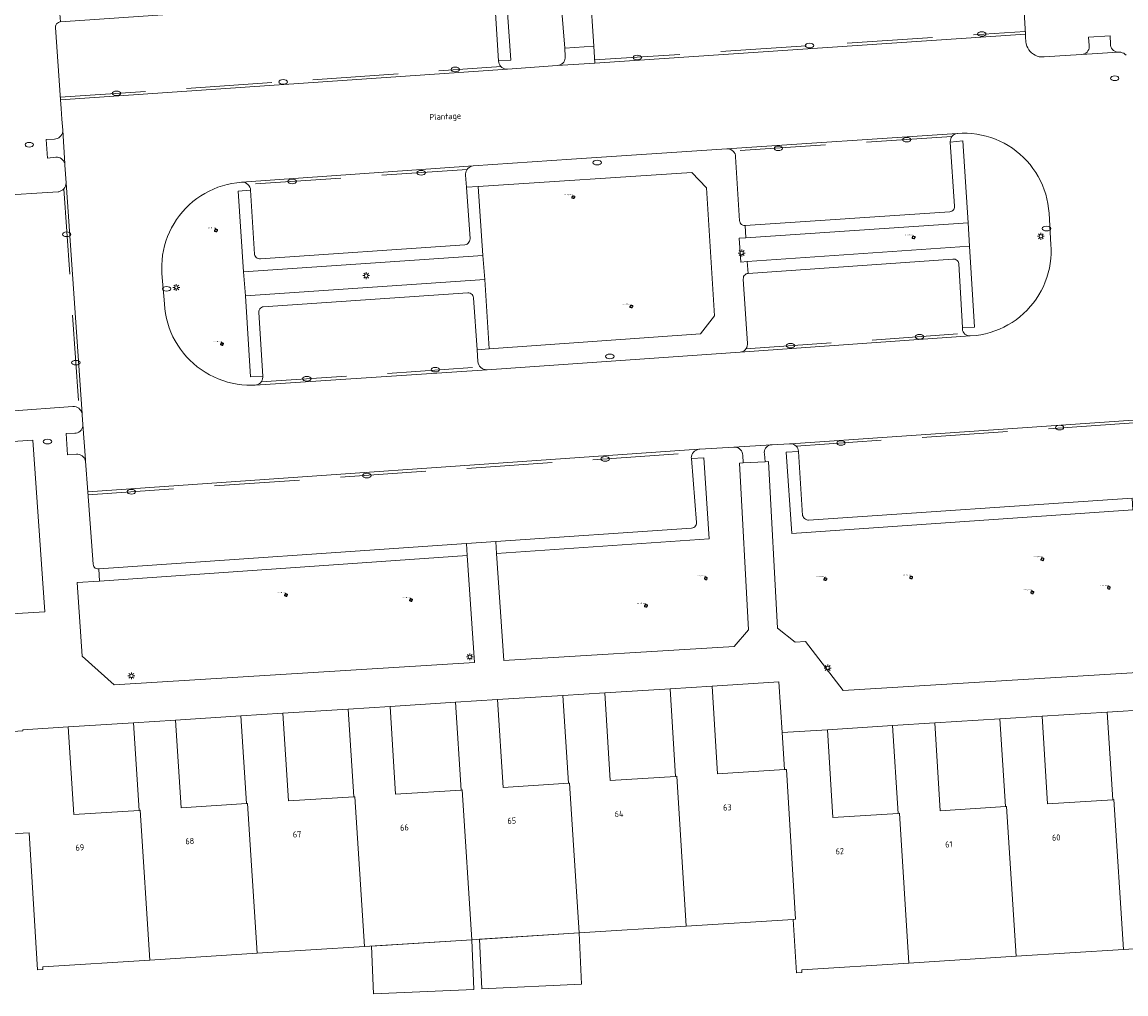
# Model space of a CAD drawing. Header units: metres. Extents: x 162098 to 162858, y 502351 to 503184.
# Tile 53 of 94: x 162744 to 162808, y 502564 to 502620. Entities that reach past the tile are written whole.
import ezdxf
from ezdxf.enums import TextEntityAlignment as Align

# ---------------------------------------------------------------- set-up
doc = ezdxf.new("R2010")
doc.units = ezdxf.units.M
doc.linetypes.add('RI-HWA-SO', pattern=[7.4, 5, -2.4])
for name, color, linetype, lineweight, true_color in [('B-PV-GR-BEPLANTING_CULTUUR_HEESTERS-GV', 7, 'Continuous', 13, 0x99cc00), ('B-PV-GR-BEPLANTING_CULTUUR_ROOS-GV', 7, 'Continuous', 18, 0x99cc00), ('B-PV-GR-BOOM-S', 7, 'Continuous', 13, 0x4c9900), ('B-PV-RI-HWA_GOOT_MOLGOOT-G', 150, 'RI-HWA-SO', 18, 0x007fff)]:
    doc.layers.add(name, color=color, linetype=linetype, lineweight=lineweight, true_color=true_color)
for name, color, linetype, lineweight in [('B-PV-IE-MEUBILAIR-S', 252, 'Continuous', 13), ('B-PV-OG-BEBOUWING-GV', 7, 'Continuous', 18), ('B-PV-OG-BEBOUWING-T18', 7, 'Continuous', 18), ('B-PV-OG-BEBOUWING_LUIFEL-GV', 7, 'Continuous', 18), ('B-PV-OG-TERREIN_BEGROEID-GV', 7, 'Continuous', 13), ('B-PV-OG-TERREIN_ERF-GV', 252, 'Continuous', 13), ('B-PV-OG-TOPOGRAFIE-T18', 7, 'Continuous', 18), ('B-PV-VH-OPENVERHARDING_BETONSTRAATSTEEN-GV', 252, 'Continuous', 13), ('B-PV-VH-OPENVERHARDING_TEGEL-GV', 252, 'Continuous', 13)]:
    doc.layers.add(name, color=color, linetype=linetype, lineweight=lineweight)
doc.styles.add('NLCS-ISO', font='NLCS-ISO.ttf')
doc.styles.add('NLCS-ISO-M200-T18', font='NLCS-ISO.ttf', dxfattribs={"height": 1.8})

# ---------------------------------------------------------------- blocks, each defined once
blk = doc.blocks.new('SIE-MEUBILAIR_PAAL_LICHTMAST-SO')
for points in [[(-0.62, 0), (-1, 0)], [(-0.71, 0.71), (-0.44, 0.44)], [(0, 1), (0, 0.62)], [(0.44, 0.44), (0.71, 0.71)], [(1, 0), (0.62, 0)], [(-0.71, -0.71), (-0.44, -0.44)], [(0, -0.62), (0, -1)], [(0.44, -0.44), (0.71, -0.71)]]:
    blk.add_lwpolyline(points)
blk.add_circle((0, 0), 0.5)
blk = doc.blocks.new('SIE-MEUBILAIR_PUT_RIOOLPUT-SO')
blk.add_ellipse((0, 0), major_axis=(1.25, 0), ratio=0.54)
blk = doc.blocks.new('SIE-MEUBILAIR_PUT_KOLK-SO')
blk.add_ellipse((0, 0), major_axis=(1.25, 0), ratio=0.54)
blk = doc.blocks.new('SGR-BOOM_GBKN-SO')
for centre, start, end in [((-0.25, -0.1), 67.1244, 157.1244), ((-0.1, 0.25), 157.1244, 247.1244), ((-0.1, 0.25), 337.1244, 157.1244), ((0.25, 0.1), 247.1244, 337.1244), ((-0.25, -0.1), 157.1244, 337.1244), ((0.1, -0.25), 157.1244, 337.1244), ((0.1, -0.25), 337.1244, 67.1244)]:
    blk.add_arc(centre, 0.188, start, end)
at = {"extrusion": (0, 0, -1)}
blk.add_arc((-0.25, 0.1), 0.188, 22.8756, 202.8756, dxfattribs=at)
at = {"style": 'NLCS-ISO'}
blk.add_attdef('SOORT', text='', height=0.35, dxfattribs=at).set_placement((0, 0.75), align=Align.MIDDLE_RIGHT)

msp = doc.modelspace()

# ---------------------------------------------------------------- linework, layer by layer
at = {"layer": 'B-PV-GR-BEPLANTING_CULTUUR_HEESTERS-GV'}
for points in [[(162772.102, 502622.958), (162772.431, 502618.207), (162771.716, 502618.162), (162771.717, 502618.153), (162771.727, 502618.066), (162771.752, 502617.981), (162771.792, 502617.902), (162771.846, 502617.832), (162771.911, 502617.772), (162771.986, 502617.725), (162772.068, 502617.692), (162772.155, 502617.674), (162772.241, 502617.673), (162775.147, 502617.891), (162775.233, 502617.9), (162775.317, 502617.925), (162775.395, 502617.964), (162775.464, 502618.017), (162775.522, 502618.082), (162775.568, 502618.156), (162775.599, 502618.237), (162775.615, 502618.323), (162775.616, 502618.41), (162775.615, 502618.417), (162775.581, 502618.9), (162775.142, 502624.394)], [(162756.695, 502611.061), (162756.682, 502611.06), (162756.541, 502611.046), (162756.4, 502611.032), (162756.12, 502610.989), (162755.843, 502610.929), (162755.57, 502610.855), (162755.301, 502610.765), (162755.038, 502610.66), (162754.781, 502610.54), (162754.532, 502610.406), (162754.29, 502610.258), (162754.057, 502610.097), (162753.834, 502609.923), (162753.621, 502609.736), (162753.418, 502609.538), (162753.228, 502609.328), (162753.049, 502609.109), (162752.883, 502608.879), (162752.73, 502608.64), (162752.591, 502608.394), (162752.466, 502608.139), (162752.356, 502607.879), (162752.26, 502607.612), (162752.18, 502607.34), (162752.115, 502607.064), (162752.066, 502606.785), (162752.033, 502606.504), (162752.015, 502606.221), (162752.014, 502605.938), (162752.024, 502605.725), (162752.165, 502603.938), (162752.19, 502603.654), (162752.232, 502603.372), (162752.289, 502603.093), (162752.362, 502602.817), (162752.45, 502602.546), (162752.553, 502602.28), (162752.671, 502602.021), (162752.803, 502601.769), (162752.95, 502601.524), (162753.109, 502601.288), (162753.282, 502601.062), (162753.467, 502600.845), (162753.664, 502600.639), (162753.873, 502600.445), (162754.092, 502600.262), (162754.32, 502600.092), (162754.558, 502599.936), (162754.805, 502599.792), (162755.059, 502599.663), (162755.32, 502599.549), (162755.587, 502599.449), (162755.859, 502599.364), (162756.135, 502599.295), (162756.415, 502599.241), (162756.697, 502599.203), (162756.982, 502599.181), (162757.266, 502599.175), (162757.47, 502599.18), (162757.475, 502599.181)], [(162757.475, 502599.181), (162757.557, 502599.195), (162757.64, 502599.225), (162757.717, 502599.27), (162757.784, 502599.327), (162757.839, 502599.396), (162757.882, 502599.474), (162757.91, 502599.558), (162757.922, 502599.645), (162757.921, 502599.703), (162757.202, 502599.674), (162756.915, 502604.405), (162756.803, 502605.823), (162756.481, 502610.532), (162757.208, 502610.591)]]:
    msp.add_lwpolyline(points, dxfattribs=at)
for points in [[(162798.137, 502613.394), (162798.87, 502613.472), (162799.178, 502608.692), (162799.26, 502607.318), (162799.547, 502602.582), (162798.841, 502602.558), (162798.841, 502602.472), (162798.857, 502602.389), (162798.889, 502602.31), (162798.934, 502602.238), (162798.992, 502602.175), (162799.061, 502602.125), (162799.138, 502602.089), (162799.221, 502602.067), (162799.297, 502602.062), (162799.644, 502602.092), (162799.924, 502602.134), (162800.2, 502602.192), (162800.473, 502602.265), (162800.742, 502602.354), (162801.004, 502602.457), (162801.261, 502602.575), (162801.51, 502602.708), (162801.752, 502602.855), (162801.985, 502603.015), (162802.208, 502603.187), (162802.422, 502603.373), (162802.624, 502603.57), (162802.815, 502603.778), (162802.994, 502603.996), (162803.16, 502604.225), (162803.313, 502604.462), (162803.453, 502604.708), (162803.578, 502604.961), (162803.689, 502605.221), (162803.784, 502605.487), (162803.865, 502605.758), (162803.93, 502606.033), (162803.98, 502606.311), (162804.013, 502606.591), (162804.031, 502606.873), (162804.033, 502607.156), (162804.022, 502607.394), (162803.913, 502609.243), (162803.888, 502609.524), (162803.847, 502609.804), (162803.79, 502610.08), (162803.718, 502610.353), (162803.63, 502610.622), (162803.527, 502610.885), (162803.409, 502611.142), (162803.277, 502611.392), (162803.132, 502611.634), (162802.972, 502611.867), (162802.8, 502612.091), (162802.615, 502612.305), (162802.419, 502612.508), (162802.211, 502612.699), (162801.993, 502612.879), (162801.765, 502613.046), (162801.528, 502613.199), (162801.282, 502613.34), (162801.029, 502613.465), (162800.77, 502613.577), (162800.504, 502613.673), (162800.234, 502613.755), (162799.959, 502613.821), (162799.681, 502613.871), (162799.4, 502613.905), (162799.118, 502613.924), (162798.836, 502613.926), (162798.554, 502613.913), (162798.539, 502613.911), (162798.457, 502613.894), (162798.378, 502613.861), (162798.306, 502613.813), (162798.245, 502613.754), (162798.195, 502613.683), (162798.159, 502613.605), (162798.139, 502613.522), (162798.134, 502613.436)], [(162745.174, 502585.924), (162744.469, 502595.958), (162739.795, 502595.655), (162740.185, 502589.314), (162741.465, 502587.644), (162741.585, 502585.711)]]:
    msp.add_lwpolyline(points, close=True, dxfattribs=at)
msp.add_lwpolyline([(162757.208, 502610.591, 0.422126), (162756.695, 502611.061)], format="xyb", dxfattribs=at)
at = {"layer": 'B-PV-GR-BEPLANTING_CULTUUR_ROOS-GV'}
for points in [[(162786.25, 502606.427), (162799.26, 502607.318), (162799.178, 502608.692), (162786.179, 502607.802), (162785.782, 502607.784), (162785.875, 502606.387)], [(162756.803, 502605.823), (162756.915, 502604.405), (162770.913, 502605.371), (162770.791, 502606.772)]]:
    msp.add_lwpolyline(points, close=True, dxfattribs=at)
at = {"layer": 'B-PV-OG-BEBOUWING-GV'}
for points in [[(162775.795, 502575.896), (162775.864, 502575.9), (162776.419, 502567.135), (162782.696, 502567.532), (162782.141, 502576.299), (162782.072, 502576.295), (162778.25, 502576.052), (162777.925, 502581.182), (162775.47, 502581.026)], [(162788.548, 502576.705), (162788.429, 502576.697), (162784.528, 502576.45), (162784.203, 502581.58), (162781.747, 502581.424), (162782.072, 502576.295), (162782.141, 502576.299), (162782.696, 502567.532), (162788.94, 502567.927), (162789.09, 502567.936)], [(162763.864, 502566.341), (162770.141, 502566.738), (162769.587, 502575.502), (162769.517, 502575.498), (162765.695, 502575.256), (162765.37, 502580.386), (162762.915, 502580.231), (162763.24, 502575.1), (162763.31, 502575.104)], [(162775.795, 502575.896), (162771.973, 502575.653), (162771.648, 502580.784), (162769.192, 502580.628), (162769.517, 502575.498), (162769.587, 502575.502), (162770.141, 502566.738), (162776.419, 502567.135), (162775.864, 502575.9)], [(162757.586, 502565.944), (162763.864, 502566.341), (162763.31, 502575.104), (162763.24, 502575.1), (162759.418, 502574.858), (162759.093, 502579.988), (162756.637, 502579.833), (162756.962, 502574.703), (162757.032, 502574.707)], [(162803.828, 502574.687), (162803.504, 502579.817), (162801.038, 502579.661), (162801.362, 502574.531), (162801.432, 502574.535), (162801.987, 502565.767), (162808.265, 502566.164), (162807.71, 502574.933), (162807.64, 502574.929)], [(162808.265, 502566.164), (162814.542, 502566.561), (162813.987, 502575.33), (162813.917, 502575.326), (162810.105, 502575.084), (162809.781, 502580.215), (162807.316, 502580.058), (162807.64, 502574.929), (162807.71, 502574.933)], [(162742.527, 502572.892), (162744.252, 502572.998), (162744.748, 502564.97), (162745.067, 502564.99), (162745.057, 502565.151), (162751.309, 502565.547), (162750.755, 502574.309), (162750.685, 502574.305), (162746.863, 502574.062), (162746.538, 502579.193), (162743.879, 502579.024), (162743.883, 502578.958), (162742.132, 502578.844)], [(162750.685, 502574.305), (162750.755, 502574.309), (162751.309, 502565.547), (162757.586, 502565.944), (162757.032, 502574.707), (162756.962, 502574.703), (162753.14, 502574.46), (162752.815, 502579.59), (162750.36, 502579.435)], [(162795.155, 502574.137), (162795.71, 502565.37), (162801.987, 502565.767), (162801.432, 502574.535), (162801.362, 502574.531), (162797.55, 502574.289), (162797.226, 502579.419), (162794.761, 502579.263), (162795.085, 502574.133)], [(162791.273, 502573.891), (162790.949, 502579.021), (162788.292, 502578.853), (162788.429, 502576.697), (162788.548, 502576.705), (162789.09, 502567.936), (162788.94, 502567.927), (162789.134, 502564.793), (162789.453, 502564.813), (162789.443, 502564.973), (162795.71, 502565.37), (162795.155, 502574.137), (162795.085, 502574.133)]]:
    msp.add_lwpolyline(points, close=True, dxfattribs=at)
at = {"layer": 'B-PV-OG-BEBOUWING_LUIFEL-GV'}
for points in [[(162770.728, 502563.866), (162776.558, 502564.136), (162776.419, 502567.135), (162770.594, 502566.767)], [(162770.269, 502563.825), (162770.141, 502566.738), (162764.283, 502566.367), (162764.406, 502563.567)]]:
    msp.add_lwpolyline(points, close=True, dxfattribs=at)
at = {"layer": 'B-PV-OG-TERREIN_BEGROEID-GV'}
for points in [[(162770.527, 502610.81), (162770.791, 502606.772), (162770.913, 502605.371), (162771.16, 502601.319), (162783.533, 502602.197), (162784.351, 502603.247), (162783.883, 502610.726), (162783.021, 502611.632)], [(162785.808, 502594.616), (162786.019, 502594.635), (162785.999, 502595.082), (162785.999, 502595.086), (162785.989, 502595.173), (162785.964, 502595.257), (162785.924, 502595.336), (162785.87, 502595.405), (162785.805, 502595.464), (162785.73, 502595.511), (162785.648, 502595.542), (162785.562, 502595.559), (162785.474, 502595.56), (162783.476, 502595.434), (162783.434, 502595.431), (162783.337, 502595.408), (162783.254, 502595.371), (162783.179, 502595.321), (162783.114, 502595.258), (162783.061, 502595.184), (162783.021, 502595.103), (162782.997, 502595.016), (162782.988, 502594.926), (162782.991, 502594.885), (162783.713, 502594.941), (162784.039, 502590.195), (162771.599, 502589.339), (162772.027, 502583.085), (162785.489, 502583.898), (162786.325, 502584.875)], [(162769.886, 502589.209), (162748.366, 502587.716), (162747.067, 502587.631), (162747.354, 502583.336), (162749.233, 502581.654), (162770.297, 502582.955)]]:
    msp.add_lwpolyline(points, close=True, dxfattribs=at)
msp.add_lwpolyline([(162808.816, 502591.883), (162788.875, 502590.511), (162788.538, 502595.257), (162789.253, 502595.302), (162789.253, 502595.314), (162789.241, 502595.399), (162789.214, 502595.481), (162789.172, 502595.556), (162789.117, 502595.622), (162789.051, 502595.676), (162788.976, 502595.718), (162788.894, 502595.744), (162788.804, 502595.756), (162788.724, 502595.75), (162787.714, 502595.698), (162787.684, 502595.697), (162787.6, 502595.684), (162787.52, 502595.656), (162787.446, 502595.613), (162787.382, 502595.557), (162787.329, 502595.49), (162787.29, 502595.415), (162787.266, 502595.333), (162787.257, 502595.248), (162787.265, 502595.164), (162787.301, 502594.697), (162787.5, 502594.71), (162788.02, 502584.966), (162789.064, 502584.146), (162789.669, 502584.178), (162791.878, 502581.328), (162809.42, 502582.397)], dxfattribs=at)
at = {"layer": 'B-PV-OG-TERREIN_ERF-GV'}
for points in [[(162788.292, 502578.853), (162788.104, 502581.822), (162784.203, 502581.58)], [(162775.47, 502581.026), (162771.648, 502580.784)], [(162775.795, 502575.896), (162775.47, 502581.026)], [(162781.747, 502581.424), (162777.925, 502581.182)], [(162777.925, 502581.182), (162778.25, 502576.052)], [(162782.072, 502576.295), (162781.747, 502581.424)], [(162784.203, 502581.58), (162784.528, 502576.45)], [(162769.192, 502580.628), (162765.37, 502580.386)], [(162765.37, 502580.386), (162765.695, 502575.256), (162769.517, 502575.498)], [(162769.517, 502575.498), (162769.192, 502580.628)], [(162771.648, 502580.784), (162771.973, 502575.653), (162775.795, 502575.896)], [(162756.637, 502579.833), (162752.815, 502579.59)], [(162756.962, 502574.703), (162756.637, 502579.833)], [(162762.915, 502580.231), (162759.093, 502579.988)], [(162759.093, 502579.988), (162759.418, 502574.858), (162763.24, 502575.1)], [(162763.24, 502575.1), (162762.915, 502580.231)], [(162807.316, 502580.058), (162803.504, 502579.817)], [(162803.504, 502579.817), (162803.828, 502574.687), (162807.64, 502574.929)], [(162807.64, 502574.929), (162807.316, 502580.058)], [(162750.36, 502579.435), (162746.538, 502579.193)], [(162746.538, 502579.193), (162746.863, 502574.062), (162750.685, 502574.305)], [(162750.685, 502574.305), (162750.36, 502579.435)], [(162752.815, 502579.59), (162753.14, 502574.46), (162756.962, 502574.703)], [(162794.761, 502579.263), (162790.949, 502579.021)], [(162795.085, 502574.133), (162794.761, 502579.263)], [(162801.038, 502579.661), (162797.226, 502579.419)], [(162797.226, 502579.419), (162797.55, 502574.289), (162801.362, 502574.531)], [(162801.362, 502574.531), (162801.038, 502579.661)], [(162788.429, 502576.697), (162788.292, 502578.853)], [(162790.949, 502579.021), (162791.273, 502573.891), (162795.085, 502574.133)], [(162784.528, 502576.45), (162788.429, 502576.697)], [(162778.25, 502576.052), (162782.072, 502576.295)], [(162814.542, 502566.561), (162808.265, 502566.164), (162801.987, 502565.767), (162795.71, 502565.37), (162789.443, 502564.973), (162789.453, 502564.813), (162789.134, 502564.793), (162788.94, 502567.927), (162782.696, 502567.532), (162776.419, 502567.135), (162770.141, 502566.738), (162763.864, 502566.341), (162757.586, 502565.944), (162751.309, 502565.547), (162745.057, 502565.151), (162745.067, 502564.99), (162744.748, 502564.97), (162744.252, 502572.998), (162742.527, 502572.892)]]:
    msp.add_lwpolyline(points, dxfattribs=at)
at = {"layer": 'B-PV-RI-HWA_GOOT_MOLGOOT-G'}
for points in [[(162777.332, 502618.21), (162802.517, 502619.877)], [(162746.081, 502616.029), (162771.859, 502617.82)], [(162798.224, 502613.724), (162785.42, 502612.889)], [(162769.871, 502611.8), (162757.048, 502610.931)], [(162746.277, 502610.662), (162747.183, 502597.812)], [(162786.182, 502601.303), (162798.962, 502602.208)], [(162757.826, 502599.38), (162770.652, 502600.241)], [(162789.113, 502595.625), (162832.163, 502598.561)], [(162747.707, 502592.773), (162783.093, 502595.229)]]:
    msp.add_lwpolyline(points, dxfattribs=at)
at = {"layer": 'B-PV-VH-OPENVERHARDING_BETONSTRAATSTEEN-GV'}
for points in [[(162777.072, 502622.284), (162777.28, 502619.016), (162777.343, 502618.032), (162802.527, 502619.712), (162802.448, 502621.002), (162802.252, 502623.983), (162802.244, 502624.035), (162802.22, 502624.099), (162802.181, 502624.157), (162802.131, 502624.204), (162802.071, 502624.238), (162802.005, 502624.257), (162801.936, 502624.261), (162777.38, 502622.607), (162777.353, 502622.605), (162777.289, 502622.595), (162777.225, 502622.569), (162777.169, 502622.53), (162777.123, 502622.479), (162777.091, 502622.419), (162777.074, 502622.352)], [(162807.939, 502618.662), (162807.83, 502618.686), (162807.751, 502618.719), (162807.68, 502618.767), (162807.618, 502618.826), (162807.568, 502618.896), (162807.533, 502618.975), (162807.512, 502619.058), (162807.507, 502619.144), (162807.488, 502619.618), (162806.224, 502619.541), (162806.262, 502619.063), (162806.266, 502618.984), (162806.256, 502618.898), (162806.229, 502618.815), (162806.188, 502618.739), (162806.134, 502618.671), (162806.068, 502618.614), (162805.993, 502618.571), (162805.911, 502618.542), (162805.825, 502618.528)], [(162777.343, 502618.032), (162777.28, 502619.016), (162775.581, 502618.9), (162775.615, 502618.417), (162775.616, 502618.41), (162775.615, 502618.323), (162775.599, 502618.237), (162775.568, 502618.156), (162775.522, 502618.082), (162775.464, 502618.017), (162775.395, 502617.964), (162775.317, 502617.925), (162775.233, 502617.9), (162775.147, 502617.891)], [(162746.316, 502612.211), (162746.34, 502612.131), (162746.221, 502614.106), (162746.219, 502614.019), (162746.2, 502613.932), (162746.167, 502613.85), (162746.119, 502613.776), (162746.059, 502613.711), (162745.988, 502613.658), (162745.909, 502613.619), (162745.824, 502613.594), (162745.75, 502613.586), (162745.254, 502613.559), (162745.339, 502612.466), (162745.827, 502612.52), (162745.913, 502612.521), (162745.999, 502612.506), (162746.08, 502612.476), (162746.154, 502612.431), (162746.218, 502612.374), (162746.271, 502612.306), (162746.311, 502612.229)], [(162757.475, 502599.181), (162757.47, 502599.18), (162757.266, 502599.175), (162756.982, 502599.181), (162756.697, 502599.203), (162756.415, 502599.241), (162756.135, 502599.295), (162755.859, 502599.364), (162755.587, 502599.449), (162755.32, 502599.549), (162755.059, 502599.663), (162754.805, 502599.792), (162754.558, 502599.936), (162754.32, 502600.092), (162754.092, 502600.262), (162753.873, 502600.445), (162753.664, 502600.639), (162753.467, 502600.845), (162753.282, 502601.062), (162753.109, 502601.288), (162752.95, 502601.524), (162752.803, 502601.769), (162752.671, 502602.021), (162752.553, 502602.28), (162752.45, 502602.546), (162752.362, 502602.817), (162752.289, 502603.093), (162752.232, 502603.372), (162752.19, 502603.654), (162752.165, 502603.938), (162752.024, 502605.725), (162752.014, 502605.938), (162752.015, 502606.221), (162752.033, 502606.504), (162752.066, 502606.785), (162752.115, 502607.064), (162752.18, 502607.34), (162752.26, 502607.612), (162752.356, 502607.879), (162752.466, 502608.139), (162752.591, 502608.394), (162752.73, 502608.64), (162752.883, 502608.879), (162753.049, 502609.109), (162753.228, 502609.328), (162753.418, 502609.538), (162753.621, 502609.736), (162753.834, 502609.923), (162754.057, 502610.097), (162754.29, 502610.258), (162754.532, 502610.406), (162754.781, 502610.54), (162755.038, 502610.66), (162755.301, 502610.765), (162755.57, 502610.855), (162755.843, 502610.929), (162756.12, 502610.989), (162756.4, 502611.032), (162756.541, 502611.046), (162756.682, 502611.06), (162756.695, 502611.061), (162770.232, 502612.017), (162775.977, 502612.408), (162785.06, 502613.014), (162798.539, 502613.911), (162798.554, 502613.913), (162798.836, 502613.926), (162799.118, 502613.924), (162799.4, 502613.905), (162799.681, 502613.871), (162799.959, 502613.821), (162800.234, 502613.755), (162800.504, 502613.673), (162800.77, 502613.577), (162801.029, 502613.465), (162801.282, 502613.34), (162801.528, 502613.199), (162801.765, 502613.046), (162801.993, 502612.879), (162802.211, 502612.699), (162802.419, 502612.508), (162802.615, 502612.305), (162802.8, 502612.091), (162802.972, 502611.867), (162803.132, 502611.634), (162803.277, 502611.392), (162803.409, 502611.142), (162803.527, 502610.885), (162803.63, 502610.622), (162803.718, 502610.353), (162803.79, 502610.08), (162803.847, 502609.804), (162803.888, 502609.524), (162803.913, 502609.243), (162804.022, 502607.394), (162804.033, 502607.156), (162804.031, 502606.873), (162804.013, 502606.591), (162803.98, 502606.311), (162803.93, 502606.033), (162803.865, 502605.758), (162803.784, 502605.487), (162803.689, 502605.221), (162803.578, 502604.961), (162803.453, 502604.708), (162803.313, 502604.462), (162803.16, 502604.225), (162802.994, 502603.996), (162802.815, 502603.778), (162802.624, 502603.57), (162802.422, 502603.373), (162802.208, 502603.187), (162801.985, 502603.015), (162801.752, 502602.855), (162801.51, 502602.708), (162801.261, 502602.575), (162801.004, 502602.457), (162800.742, 502602.354), (162800.473, 502602.265), (162800.2, 502602.192), (162799.924, 502602.134), (162799.644, 502602.092), (162799.297, 502602.062), (162785.84, 502601.118), (162772.422, 502600.182), (162771.038, 502600.091)], [(162785.581, 502612.545), (162785.809, 502608.794), (162785.817, 502608.753), (162785.841, 502608.687), (162785.88, 502608.628), (162785.932, 502608.58), (162785.992, 502608.544), (162786.06, 502608.522), (162786.13, 502608.517), (162798.099, 502609.332), (162798.103, 502609.332), (162798.17, 502609.342), (162798.234, 502609.368), (162798.289, 502609.408), (162798.334, 502609.459), (162798.366, 502609.52), (162798.382, 502609.586), (162798.383, 502609.654), (162798.137, 502613.394), (162798.134, 502613.436), (162798.139, 502613.522), (162798.159, 502613.605), (162798.195, 502613.683), (162798.245, 502613.754), (162798.306, 502613.813), (162798.378, 502613.861), (162798.457, 502613.894), (162798.539, 502613.911), (162785.06, 502613.014), (162785.138, 502613.013), (162785.225, 502612.998), (162785.307, 502612.967), (162785.383, 502612.921), (162785.449, 502612.863), (162785.503, 502612.794), (162785.544, 502612.716), (162785.57, 502612.632)], [(162785.84, 502601.118), (162799.297, 502602.062), (162799.221, 502602.067), (162799.138, 502602.089), (162799.061, 502602.125), (162798.992, 502602.175), (162798.934, 502602.238), (162798.889, 502602.31), (162798.857, 502602.389), (162798.841, 502602.472), (162798.841, 502602.558), (162798.632, 502606.274), (162798.63, 502606.301), (162798.615, 502606.367), (162798.586, 502606.428), (162798.542, 502606.48), (162798.488, 502606.52), (162798.426, 502606.547), (162798.359, 502606.558), (162798.292, 502606.553), (162786.304, 502605.726), (162786.251, 502605.716), (162786.186, 502605.689), (162786.129, 502605.648), (162786.083, 502605.595), (162786.049, 502605.533), (162786.031, 502605.465), (162786.028, 502605.395), (162786.269, 502601.625), (162786.272, 502601.564), (162786.262, 502601.479), (162786.237, 502601.398), (162786.197, 502601.323), (162786.144, 502601.256), (162786.079, 502601.2), (162786.005, 502601.158), (162785.925, 502601.13)], [(162747.56, 502594.742), (162747.555, 502594.808), (162747.4, 502596.878), (162747.397, 502596.792), (162747.378, 502596.707), (162747.344, 502596.626), (162747.295, 502596.554), (162747.235, 502596.491), (162747.164, 502596.441), (162747.085, 502596.404), (162747, 502596.382), (162746.938, 502596.376), (162746.416, 502596.35), (162746.506, 502595.109), (162747.023, 502595.141), (162747.112, 502595.142), (162747.199, 502595.128), (162747.282, 502595.098), (162747.359, 502595.053), (162747.426, 502594.996), (162747.482, 502594.927), (162747.524, 502594.85)], [(162748.342, 502588.436), (162769.841, 502589.924), (162771.552, 502590.032), (162782.999, 502590.823), (162783.067, 502590.832), (162783.131, 502590.857), (162783.188, 502590.896), (162783.234, 502590.946), (162783.267, 502591.006), (162783.285, 502591.072), (162783.288, 502591.141), (162783.287, 502591.146), (162782.991, 502594.885), (162782.988, 502594.926), (162782.997, 502595.016), (162783.021, 502595.103), (162783.061, 502595.184), (162783.114, 502595.258), (162783.179, 502595.321), (162783.254, 502595.371), (162783.337, 502595.408), (162783.434, 502595.431), (162747.695, 502592.944), (162748.007, 502588.709), (162748.015, 502588.643), (162748.038, 502588.58), (162748.076, 502588.525), (162748.125, 502588.481), (162748.184, 502588.449), (162748.248, 502588.433), (162748.315, 502588.432)], [(162786.019, 502594.635), (162787.301, 502594.697), (162787.265, 502595.164), (162787.257, 502595.248), (162787.266, 502595.333), (162787.29, 502595.415), (162787.329, 502595.49), (162787.382, 502595.557), (162787.446, 502595.613), (162787.52, 502595.656), (162787.6, 502595.684), (162787.684, 502595.697), (162785.474, 502595.56), (162785.562, 502595.559), (162785.648, 502595.542), (162785.73, 502595.511), (162785.805, 502595.464), (162785.87, 502595.405), (162785.924, 502595.336), (162785.964, 502595.257), (162785.989, 502595.173), (162785.999, 502595.086), (162785.999, 502595.082)]]:
    msp.add_lwpolyline(points, close=True, dxfattribs=at)
for points in [[(162746.048, 502620.435), (162745.979, 502620.409), (162745.918, 502620.369), (162745.867, 502620.317), (162745.828, 502620.255), (162745.804, 502620.186), (162745.796, 502620.114), (162746.091, 502615.881), (162772.241, 502617.673), (162772.155, 502617.674), (162772.068, 502617.692), (162771.986, 502617.725), (162771.911, 502617.772), (162771.846, 502617.832), (162771.792, 502617.902), (162771.752, 502617.981), (162771.727, 502618.066), (162771.717, 502618.153), (162771.716, 502618.162), (162771.473, 502621.898)], [(162808.42, 502618.484), (162808.353, 502618.548), (162808.276, 502618.6), (162808.191, 502618.637), (162808.101, 502618.66), (162807.998, 502618.666), (162807.939, 502618.662), (162805.825, 502618.528), (162805.175, 502618.483), (162803.624, 502618.389), (162803.585, 502618.386), (162803.461, 502618.387), (162803.337, 502618.403), (162803.216, 502618.436), (162803.101, 502618.483), (162802.992, 502618.545), (162802.892, 502618.62), (162802.803, 502618.708), (162802.726, 502618.806), (162802.662, 502618.913), (162802.612, 502619.027), (162802.577, 502619.147), (162802.557, 502619.27), (162802.534, 502619.554), (162802.527, 502619.712), (162777.343, 502618.032), (162775.147, 502617.891), (162772.241, 502617.673), (162746.091, 502615.881), (162746.123, 502615.367), (162746.167, 502614.748), (162746.221, 502614.106), (162746.34, 502612.131), (162746.345, 502612.057), (162746.416, 502611.014), (162747.362, 502597.507), (162747.364, 502597.475), (162747.367, 502597.442), (162747.4, 502596.878), (162747.555, 502594.808), (162747.56, 502594.742), (162747.695, 502592.944), (162783.434, 502595.431), (162783.476, 502595.434), (162785.474, 502595.56), (162787.684, 502595.697), (162787.714, 502595.698), (162788.724, 502595.75), (162788.804, 502595.756), (162832.535, 502598.767)], [(162757.208, 502610.591), (162757.446, 502606.854), (162757.448, 502606.838), (162757.464, 502606.771), (162757.495, 502606.709), (162757.539, 502606.656), (162757.595, 502606.615), (162757.658, 502606.587), (162757.726, 502606.575), (162757.795, 502606.578), (162769.743, 502607.398), (162769.809, 502607.412), (162769.876, 502607.442), (162769.935, 502607.486), (162769.983, 502607.542), (162770.018, 502607.606), (162770.038, 502607.677), (162770.043, 502607.75), (162769.831, 502610.761), (162769.789, 502611.471), (162769.786, 502611.54), (162769.797, 502611.628), (162769.824, 502611.713), (162769.865, 502611.792), (162769.92, 502611.862), (162769.986, 502611.922), (162770.062, 502611.968), (162770.145, 502612), (162770.232, 502612.017), (162756.695, 502611.061)], [(162743.094, 502597.663), (162746.82, 502597.943), (162746.911, 502597.937), (162747.001, 502597.916), (162747.086, 502597.88), (162747.164, 502597.83), (162747.231, 502597.767), (162747.287, 502597.693), (162747.329, 502597.611), (162747.356, 502597.523), (162747.364, 502597.475), (162747.362, 502597.507), (162746.416, 502611.014), (162746.408, 502610.923), (162746.385, 502610.836), (162746.347, 502610.754), (162746.295, 502610.68), (162746.231, 502610.616), (162746.156, 502610.565), (162746.074, 502610.527), (162745.986, 502610.505), (162745.946, 502610.5), (162742.206, 502610.264)], [(162770.5, 502600.567), (162770.458, 502601.255), (162770.245, 502604.302), (162770.232, 502604.371), (162770.205, 502604.434), (162770.163, 502604.49), (162770.11, 502604.535), (162770.048, 502604.566), (162769.981, 502604.583), (162769.911, 502604.583), (162757.953, 502603.769), (162757.913, 502603.761), (162757.847, 502603.735), (162757.789, 502603.695), (162757.742, 502603.644), (162757.708, 502603.582), (162757.688, 502603.515), (162757.684, 502603.445), (162757.921, 502599.703), (162757.922, 502599.645), (162757.91, 502599.558), (162757.882, 502599.474), (162757.839, 502599.396), (162757.784, 502599.327), (162757.717, 502599.27), (162757.64, 502599.225), (162757.557, 502599.195), (162757.475, 502599.181)], [(162757.475, 502599.181), (162771.038, 502600.091)], [(162832.535, 502598.767), (162788.804, 502595.756), (162788.894, 502595.744), (162788.976, 502595.718), (162789.051, 502595.676), (162789.117, 502595.622), (162789.172, 502595.556), (162789.214, 502595.481), (162789.241, 502595.399), (162789.253, 502595.314), (162789.253, 502595.302), (162789.497, 502591.568), (162789.52, 502591.497), (162789.557, 502591.433), (162789.607, 502591.378), (162789.668, 502591.335), (162789.737, 502591.306), (162789.81, 502591.292), (162789.84, 502591.291), (162808.773, 502592.576)]]:
    msp.add_lwpolyline(points, dxfattribs=at)
for points in [[(162756.695, 502611.061, -0.422126), (162757.208, 502610.591)], [(162771.038, 502600.091, -0.40231), (162770.5, 502600.567)]]:
    msp.add_lwpolyline(points, format="xyb", dxfattribs=at)
at = {"layer": 'B-PV-VH-OPENVERHARDING_TEGEL-GV'}
for points in [[(162775.142, 502624.394), (162775.581, 502618.9), (162777.28, 502619.016), (162777.072, 502622.284)], [(162742.206, 502610.264), (162745.946, 502610.5), (162745.986, 502610.505), (162746.074, 502610.527), (162746.156, 502610.565), (162746.231, 502610.616), (162746.295, 502610.68), (162746.347, 502610.754), (162746.385, 502610.836), (162746.408, 502610.923), (162746.416, 502611.014), (162746.345, 502612.057), (162746.34, 502612.131), (162746.316, 502612.211), (162746.311, 502612.229), (162746.271, 502612.306), (162746.218, 502612.374), (162746.154, 502612.431), (162746.08, 502612.476), (162745.999, 502612.506), (162745.913, 502612.521), (162745.827, 502612.52), (162745.339, 502612.466), (162745.254, 502613.559), (162745.75, 502613.586), (162745.824, 502613.594), (162745.909, 502613.619), (162745.988, 502613.658), (162746.059, 502613.711), (162746.119, 502613.776), (162746.167, 502613.85), (162746.2, 502613.932), (162746.219, 502614.019), (162746.221, 502614.106), (162746.167, 502614.748), (162746.123, 502615.367), (162746.091, 502615.881), (162745.796, 502620.114), (162745.804, 502620.186), (162745.828, 502620.255), (162745.867, 502620.317), (162745.918, 502620.369), (162745.979, 502620.409), (162746.048, 502620.435)], [(162802.448, 502621.002), (162802.527, 502619.712), (162802.534, 502619.554), (162802.557, 502619.27), (162802.577, 502619.147), (162802.612, 502619.027), (162802.662, 502618.913), (162802.726, 502618.806), (162802.803, 502618.708), (162802.892, 502618.62), (162802.992, 502618.545), (162803.101, 502618.483), (162803.216, 502618.436), (162803.337, 502618.403), (162803.461, 502618.387), (162803.585, 502618.386), (162803.624, 502618.389), (162805.175, 502618.483), (162805.825, 502618.528), (162805.911, 502618.542), (162805.993, 502618.571), (162806.068, 502618.614), (162806.134, 502618.671), (162806.188, 502618.739), (162806.229, 502618.815), (162806.256, 502618.898), (162806.266, 502618.984), (162806.262, 502619.063), (162806.224, 502619.541), (162807.488, 502619.618), (162807.507, 502619.144), (162807.512, 502619.058), (162807.533, 502618.975), (162807.568, 502618.896), (162807.618, 502618.826), (162807.68, 502618.767), (162807.751, 502618.719), (162807.83, 502618.686), (162807.939, 502618.662), (162807.998, 502618.666), (162808.101, 502618.66), (162808.191, 502618.637), (162808.276, 502618.6), (162808.353, 502618.548), (162808.42, 502618.484)], [(162771.038, 502600.091), (162772.422, 502600.182), (162785.84, 502601.118), (162785.925, 502601.13), (162786.005, 502601.158), (162786.079, 502601.2), (162786.144, 502601.256), (162786.197, 502601.323), (162786.237, 502601.398), (162786.262, 502601.479), (162786.272, 502601.564), (162786.269, 502601.625), (162786.028, 502605.395), (162786.031, 502605.465), (162786.049, 502605.533), (162786.083, 502605.595), (162786.129, 502605.648), (162786.186, 502605.689), (162786.251, 502605.716), (162786.304, 502605.726), (162786.25, 502606.427), (162785.875, 502606.387), (162785.782, 502607.784), (162786.179, 502607.802), (162786.13, 502608.517), (162786.06, 502608.522), (162785.992, 502608.544), (162785.932, 502608.58), (162785.88, 502608.628), (162785.841, 502608.687), (162785.817, 502608.753), (162785.809, 502608.794), (162785.581, 502612.545), (162785.57, 502612.632), (162785.544, 502612.716), (162785.503, 502612.794), (162785.449, 502612.863), (162785.383, 502612.921), (162785.307, 502612.967), (162785.225, 502612.998), (162785.138, 502613.013), (162785.06, 502613.014), (162775.977, 502612.408), (162770.232, 502612.017), (162770.145, 502612), (162770.062, 502611.968), (162769.986, 502611.922), (162769.92, 502611.862), (162769.865, 502611.792), (162769.824, 502611.713), (162769.797, 502611.628), (162769.786, 502611.54), (162769.789, 502611.471), (162769.831, 502610.761)], [(162769.831, 502610.761), (162770.527, 502610.81), (162783.021, 502611.632), (162783.883, 502610.726), (162784.351, 502603.247), (162783.533, 502602.197), (162771.16, 502601.319), (162770.458, 502601.255), (162770.5, 502600.567)], [(162809.42, 502582.397), (162791.878, 502581.328), (162789.669, 502584.178), (162789.064, 502584.146), (162788.02, 502584.966), (162787.5, 502594.71), (162787.301, 502594.697), (162786.019, 502594.635), (162785.808, 502594.616), (162786.325, 502584.875), (162785.489, 502583.898), (162772.027, 502583.085), (162771.599, 502589.339), (162771.552, 502590.032), (162769.841, 502589.924), (162769.886, 502589.209), (162770.297, 502582.955), (162749.233, 502581.654), (162747.354, 502583.336), (162747.067, 502587.631), (162748.366, 502587.716), (162748.342, 502588.436), (162748.315, 502588.432), (162748.248, 502588.433), (162748.184, 502588.449), (162748.125, 502588.481), (162748.076, 502588.525), (162748.038, 502588.58), (162748.015, 502588.643), (162748.007, 502588.709), (162747.695, 502592.944), (162747.56, 502594.742), (162747.524, 502594.85), (162747.482, 502594.927), (162747.426, 502594.996), (162747.359, 502595.053), (162747.282, 502595.098), (162747.199, 502595.128), (162747.112, 502595.142), (162747.023, 502595.141), (162746.506, 502595.109), (162746.416, 502596.35), (162746.938, 502596.376), (162747, 502596.382), (162747.085, 502596.404), (162747.164, 502596.441), (162747.235, 502596.491), (162747.295, 502596.554), (162747.344, 502596.626), (162747.378, 502596.707), (162747.397, 502596.792), (162747.4, 502596.878), (162747.367, 502597.442), (162747.364, 502597.475), (162747.356, 502597.523), (162747.329, 502597.611), (162747.287, 502597.693), (162747.231, 502597.767), (162747.164, 502597.83), (162747.086, 502597.88), (162747.001, 502597.916), (162746.911, 502597.937), (162746.82, 502597.943), (162743.094, 502597.663)], [(162742.132, 502578.844), (162743.883, 502578.958), (162743.879, 502579.024), (162746.538, 502579.193), (162750.36, 502579.435), (162752.815, 502579.59), (162756.637, 502579.833), (162759.093, 502579.988), (162762.915, 502580.231), (162765.37, 502580.386), (162769.192, 502580.628), (162771.648, 502580.784), (162775.47, 502581.026), (162777.925, 502581.182), (162781.747, 502581.424), (162784.203, 502581.58), (162788.104, 502581.822), (162788.292, 502578.853), (162790.949, 502579.021), (162794.761, 502579.263), (162797.226, 502579.419), (162801.038, 502579.661), (162803.504, 502579.817), (162807.316, 502580.058), (162809.781, 502580.215)]]:
    msp.add_lwpolyline(points, dxfattribs=at)
for points in [[(162746.042, 502621.145), (162746.086, 502620.443), (162771.143, 502622.183), (162771.214, 502622.18), (162771.281, 502622.161), (162771.343, 502622.128), (162771.395, 502622.082), (162771.436, 502622.024), (162771.463, 502621.96), (162771.473, 502621.898), (162771.716, 502618.162), (162772.431, 502618.207), (162772.102, 502622.958)], [(162786.13, 502608.517), (162786.179, 502607.802), (162799.178, 502608.692), (162798.87, 502613.472), (162798.137, 502613.394), (162798.383, 502609.654), (162798.382, 502609.586), (162798.366, 502609.52), (162798.334, 502609.459), (162798.289, 502609.408), (162798.234, 502609.368), (162798.17, 502609.342), (162798.103, 502609.332), (162798.099, 502609.332)], [(162770.527, 502610.81), (162769.831, 502610.761), (162770.043, 502607.75), (162770.038, 502607.677), (162770.018, 502607.606), (162769.983, 502607.542), (162769.935, 502607.486), (162769.876, 502607.442), (162769.809, 502607.412), (162769.743, 502607.398), (162757.795, 502606.578), (162757.726, 502606.575), (162757.658, 502606.587), (162757.595, 502606.615), (162757.539, 502606.656), (162757.495, 502606.709), (162757.464, 502606.771), (162757.448, 502606.838), (162757.446, 502606.854), (162757.208, 502610.591), (162756.481, 502610.532), (162756.803, 502605.823), (162770.791, 502606.772)], [(162786.25, 502606.427), (162786.304, 502605.726), (162798.292, 502606.553), (162798.359, 502606.558), (162798.426, 502606.547), (162798.488, 502606.52), (162798.542, 502606.48), (162798.586, 502606.428), (162798.615, 502606.367), (162798.63, 502606.301), (162798.632, 502606.274), (162798.841, 502602.558), (162799.547, 502602.582), (162799.26, 502607.318)], [(162757.202, 502599.674), (162757.921, 502599.703), (162757.684, 502603.445), (162757.688, 502603.515), (162757.708, 502603.582), (162757.742, 502603.644), (162757.789, 502603.695), (162757.847, 502603.735), (162757.913, 502603.761), (162757.953, 502603.769), (162769.911, 502604.583), (162769.981, 502604.583), (162770.048, 502604.566), (162770.11, 502604.535), (162770.163, 502604.49), (162770.205, 502604.434), (162770.232, 502604.371), (162770.245, 502604.302), (162770.458, 502601.255), (162771.16, 502601.319), (162770.913, 502605.371), (162756.915, 502604.405)], [(162745.174, 502585.924), (162741.585, 502585.711), (162741.465, 502587.644), (162740.185, 502589.314), (162739.795, 502595.655), (162744.469, 502595.958)], [(162808.816, 502591.883), (162808.773, 502592.576), (162789.84, 502591.291), (162789.81, 502591.292), (162789.737, 502591.306), (162789.668, 502591.335), (162789.607, 502591.378), (162789.557, 502591.433), (162789.52, 502591.497), (162789.497, 502591.568), (162789.253, 502595.302), (162788.538, 502595.257), (162788.875, 502590.511)], [(162771.552, 502590.032), (162771.599, 502589.339), (162784.039, 502590.195), (162783.713, 502594.941), (162782.991, 502594.885), (162783.287, 502591.146), (162783.288, 502591.141), (162783.285, 502591.072), (162783.267, 502591.006), (162783.234, 502590.946), (162783.188, 502590.896), (162783.131, 502590.857), (162783.067, 502590.832), (162782.999, 502590.823)], [(162748.366, 502587.716), (162769.886, 502589.209), (162769.841, 502589.924), (162748.342, 502588.436)]]:
    msp.add_lwpolyline(points, close=True, dxfattribs=at)
msp.add_lwpolyline([(162770.5, 502600.567, 0.40231), (162771.038, 502600.091)], format="xyb", dxfattribs=at)

# ---------------------------------------------------------------- block references
at = {"layer": 'B-PV-GR-BOOM-S', "xscale": 0.2, "yscale": 0.2, "zscale": 0.2}
for p in [(162776.083, 502610.185), (162755.19, 502608.238), (162795.988, 502607.828), (162779.477, 502603.786), (162755.541, 502601.593), (162803.523, 502589.001), (162795.844, 502587.934), (162783.836, 502587.882), (162790.824, 502587.838), (162807.409, 502587.332), (162759.282, 502586.905), (162802.928, 502587.065), (162766.594, 502586.615), (162780.336, 502586.278)]:
    msp.add_blockref('SGR-BOOM_GBKN-SO', p, dxfattribs=at).add_auto_attribs({'SOORT': '****%%c***m'})
at = {"layer": 'B-PV-IE-MEUBILAIR-S', "xscale": 0.2, "yscale": 0.2, "zscale": 0.2}
for name, p in [('SIE-MEUBILAIR_PUT_KOLK-SO', (162799.985, 502619.73)), ('SIE-MEUBILAIR_PUT_KOLK-SO', (162789.905, 502619.05)), ('SIE-MEUBILAIR_PUT_KOLK-SO', (162779.827, 502618.355)), ('SIE-MEUBILAIR_PUT_KOLK-SO', (162769.182, 502617.656)), ('SIE-MEUBILAIR_PUT_RIOOLPUT-SO', (162807.751, 502617.141)), ('SIE-MEUBILAIR_PUT_KOLK-SO', (162759.111, 502616.927)), ('SIE-MEUBILAIR_PUT_KOLK-SO', (162749.363, 502616.258)), ('SIE-MEUBILAIR_PUT_RIOOLPUT-SO', (162744.265, 502613.251)), ('SIE-MEUBILAIR_PUT_KOLK-SO', (162795.586, 502613.549)), ('SIE-MEUBILAIR_PUT_KOLK-SO', (162788.076, 502613.04)), ('SIE-MEUBILAIR_PUT_KOLK-SO', (162777.485, 502612.206)), ('SIE-MEUBILAIR_PUT_KOLK-SO', (162767.187, 502611.614)), ('SIE-MEUBILAIR_PUT_KOLK-SO', (162759.647, 502611.107)), ('SIE-MEUBILAIR_PUT_KOLK-SO', (162746.451, 502608.011)), ('SIE-MEUBILAIR_PUT_KOLK-SO', (162803.766, 502608.347)), ('SIE-MEUBILAIR_PAAL_LICHTMAST-SO', (162803.432, 502607.897)), ('SIE-MEUBILAIR_PAAL_LICHTMAST-SO', (162785.935, 502606.913)), ('SIE-MEUBILAIR_PAAL_LICHTMAST-SO', (162763.97, 502605.593)), ('SIE-MEUBILAIR_PUT_KOLK-SO', (162752.298, 502604.82)), ('SIE-MEUBILAIR_PAAL_LICHTMAST-SO', (162752.863, 502604.902)), ('SIE-MEUBILAIR_PUT_KOLK-SO', (162796.339, 502602.019)), ('SIE-MEUBILAIR_PUT_KOLK-SO', (162788.792, 502601.497)), ('SIE-MEUBILAIR_PUT_KOLK-SO', (162746.988, 502600.502)), ('SIE-MEUBILAIR_PUT_KOLK-SO', (162778.217, 502600.867)), ('SIE-MEUBILAIR_PUT_KOLK-SO', (162768.014, 502600.092)), ('SIE-MEUBILAIR_PUT_KOLK-SO', (162760.5, 502599.562)), ('SIE-MEUBILAIR_PUT_KOLK-SO', (162804.532, 502596.702)), ('SIE-MEUBILAIR_PUT_RIOOLPUT-SO', (162745.336, 502595.881)), ('SIE-MEUBILAIR_PUT_KOLK-SO', (162791.742, 502595.802)), ('SIE-MEUBILAIR_PUT_KOLK-SO', (162777.951, 502594.869)), ('SIE-MEUBILAIR_PUT_KOLK-SO', (162764.004, 502593.893)), ('SIE-MEUBILAIR_PUT_KOLK-SO', (162750.235, 502592.951)), ('SIE-MEUBILAIR_PAAL_LICHTMAST-SO', (162770.029, 502583.289)), ('SIE-MEUBILAIR_PAAL_LICHTMAST-SO', (162750.239, 502582.178)), ('SIE-MEUBILAIR_PAAL_LICHTMAST-SO', (162790.966, 502582.632))]:
    msp.add_blockref(name, p, dxfattribs=at)

# ---------------------------------------------------------------- texts
at = {"layer": 'B-PV-OG-BEBOUWING-T18', "style": 'NLCS-ISO-M200-T18'}
for s, p in [('63', (162785.094, 502574.482)), ('65', (162772.482, 502573.702)), ('64', (162778.759, 502574.099)), ('66', (162766.205, 502573.304)), ('68', (162753.65, 502572.51)), ('67', (162759.927, 502572.907)), ('60', (162804.328, 502572.717)), ('69', (162747.221, 502572.136)), ('62', (162791.672, 502571.915)), ('61', (162798.051, 502572.319))]:
    msp.add_text(s, height=0.36, rotation=3.5, dxfattribs=at).set_placement(p, align=Align.MIDDLE)
at = {"layer": 'B-PV-OG-TOPOGRAFIE-T18', "style": 'NLCS-ISO-M200-T18'}
msp.add_text('Plantage', height=0.36, rotation=2.8, dxfattribs=at).set_placement((162768.596, 502614.858), align=Align.MIDDLE)

doc.saveas('drawing.dxf')
